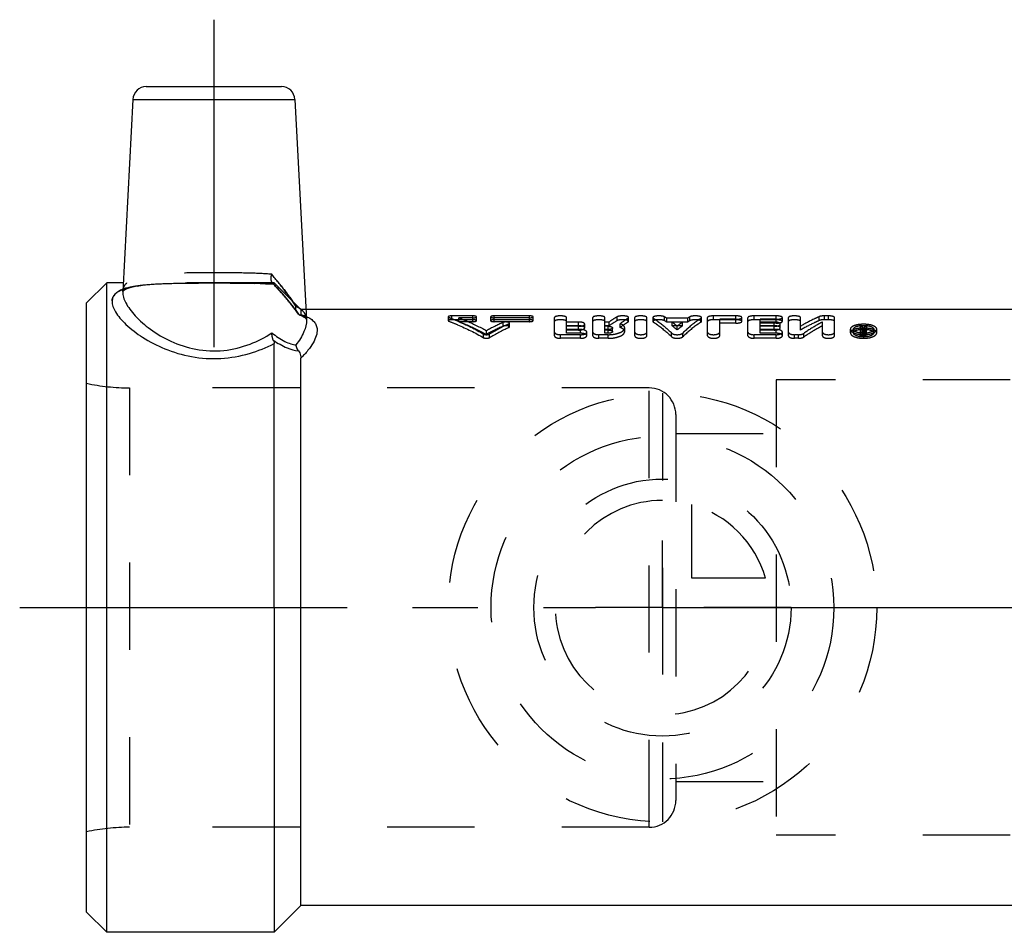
# Model space of a CAD drawing. Header units: millimetres. Extents: x 426 to 574, y 468 to 537.
# Tile 1 of 12: x 426 to 500, y 469 to 537. Entities that reach past the tile are written whole.
import ezdxf

# ---------------------------------------------------------------- set-up
doc = ezdxf.new("R2010")
doc.units = ezdxf.units.MM
doc.header["$LTSCALE"] = 65.185185
doc.linetypes.add('CENTER', pattern=[0.6, 0.375, -0.075, 0.075, -0.075])
doc.linetypes.add('HIDDEN', pattern=[0.2, 0.1, -0.1])
for name, color, linetype in [('ACHSEN_S', 7, 'CONTINUOUS'), ('FASEN', 7, 'CONTINUOUS'), ('KOERPER', 7, 'CONTINUOUS'), ('KONST.EL_MIT_GEO', 7, 'CONTINUOUS'), ('KURVEN', 7, 'CONTINUOUS')]:
    doc.layers.add(name, color=color, linetype=linetype)

msp = doc.modelspace()

# ---------------------------------------------------------------- linework, layer by layer
at = {"layer": 'ACHSEN_S', "color": 2, "linetype": 'CENTER'}
for p, q in [((474.35, 493.252), (474.35, 498.252)), ((426.35, 493.252), (469.35, 493.252)), ((474.35, 493.252), (469.35, 493.252)), ((474.35, 493.252), (474.35, 488.252)), ((474.35, 493.252), (479.35, 493.252)), ((479.35, 493.252), (573.65, 493.252))]:
    msp.add_line(p, q, dxfattribs=at)
at = {"layer": 'FASEN', "color": 7, "linetype": 'Continuous'}
for p, q in [((432.85, 517.502), (431.35, 516.002)), ((432.85, 469.002), (432.85, 517.502)), ((431.35, 470.502), (431.35, 516.001)), ((432.85, 469.002), (431.35, 470.502))]:
    msp.add_line(p, q, dxfattribs=at)
at = {"layer": 'KOERPER', "color": 2, "linetype": 'CENTER'}
msp.add_line((440.85, 537.152), (440.85, 507.873), dxfattribs=at)
at = {"layer": 'KOERPER', "color": 7, "linetype": 'Continuous'}
for p, q in [((434.082, 517.502), (432.85, 517.502)), ((501.35, 515.502), (447.723, 515.502)), ((445.35, 493.252), (445.35, 469.002)), ((447.35, 471.002), (447.35, 493.252)), ((447.35, 471.002), (445.35, 469.002)), ((501.35, 471.002), (447.35, 471.002)), ((445.35, 469.002), (432.85, 469.002))]:
    msp.add_line(p, q, dxfattribs=at)
at = {"layer": 'KOERPER', "color": 8, "linetype": 'HIDDEN'}
for p, q in [((445.35, 517.502), (434.082, 517.502)), ((447.35, 515.502), (445.35, 517.502)), ((447.723, 515.502), (447.35, 515.502)), ((473.35, 509.657), (434.549, 509.657)), ((473.35, 476.847), (473.35, 509.657)), ((475.35, 507.657), (475.35, 478.847)), ((473.35, 476.847), (434.549, 476.847))]:
    msp.add_line(p, q, dxfattribs=at)
for centre, start, end in [((473.35, 507.657), 0, 90), ((473.35, 478.847), 270, 360)]:
    msp.add_arc(centre, 2, start, end, dxfattribs=at)
at = {"layer": 'KONST.EL_MIT_GEO', "color": 7, "linetype": 'Continuous'}
for p, q in [((435.799, 532.152), (445.901, 532.152)), ((434.8, 531.204), (434.049, 516.862)), ((434.8, 531.204), (446.9, 531.204)), ((446.9, 531.204), (447.763, 514.733)), ((445.35, 493.252), (445.35, 512.966)), ((447.35, 493.252), (447.35, 511.875))]:
    msp.add_line(p, q, dxfattribs=at)
at = {"layer": 'KONST.EL_MIT_GEO', "color": 8, "linetype": 'HIDDEN'}
for p, q in [((434.514, 517.123), (434.685, 517.173)), ((434.685, 517.173), (434.898, 517.223)), ((434.885, 517.22), (435.129, 517.267)), ((435.114, 517.265), (435.389, 517.308)), ((435.373, 517.305), (435.675, 517.343)), ((435.658, 517.341), (435.988, 517.374)), ((435.969, 517.372), (436.327, 517.401)), ((436.306, 517.399), (436.688, 517.423)), ((436.666, 517.422), (437.071, 517.441)), ((437.048, 517.44), (437.474, 517.455)), ((437.45, 517.454), (437.895, 517.466)), ((437.87, 517.466), (438.331, 517.475)), ((438.306, 517.475), (438.782, 517.481)), ((438.755, 517.481), (439.712, 517.489)), ((439.685, 517.489), (441.147, 517.491)), ((441.121, 517.491), (442.099, 517.488)), ((442.075, 517.488), (443.024, 517.48)), ((443.002, 517.48), (443.47, 517.473)), ((443.449, 517.474), (443.902, 517.464)), ((443.882, 517.465), (444.317, 517.452)), ((444.299, 517.453), (444.714, 517.437)), ((444.697, 517.438), (445.09, 517.418)), ((445.074, 517.419), (445.345, 517.403)), ((445.262, 517.413), (445.232, 517.414)), ((445.264, 517.457), (445.235, 517.484)), ((445.235, 517.484), (445.3, 517.413)), ((445.29, 517.424), (445.603, 517.078)), ((445.35, 517.407), (445.331, 517.408)), ((445.35, 517.502), (445.35, 517.407)), ((445.593, 517.089), (445.886, 516.758)), ((445.877, 516.769), (446.149, 516.453)), ((446.14, 516.464), (446.392, 516.163)), ((446.383, 516.173), (446.613, 515.888)), ((446.605, 515.898), (446.815, 515.628)), ((446.807, 515.638), (446.995, 515.383)), ((447.35, 515.502), (447.35, 515.127)), ((446.988, 515.392), (447.071, 515.276)), ((447.288, 515.093), (447.312, 515.084)), ((458.35, 514.963), (458.35, 514.674)), ((458.403, 514.63), (458.403, 514.919)), ((458.614, 514.744), (458.614, 515.033)), ((460.199, 515.033), (458.614, 515.033)), ((460.199, 514.744), (458.614, 514.744)), ((459.141, 514.601), (459.141, 514.889)), ((460.199, 514.889), (459.141, 514.889)), ((460.199, 514.601), (460.199, 515.033)), ((460.463, 514.674), (460.463, 514.963)), ((461.52, 514.962), (461.52, 514.674)), ((461.784, 514.601), (461.784, 515.033)), ((464.425, 515.033), (461.784, 515.033)), ((464.425, 514.889), (461.784, 514.889)), ((464.425, 514.744), (461.784, 514.744)), ((464.425, 514.601), (464.425, 515.033)), ((464.69, 514.674), (464.69, 514.963)), ((466.279, 513.551), (466.279, 514.91)), ((467.184, 514.291), (467.184, 514.91)), ((469.147, 513.551), (469.147, 514.91)), ((470.052, 514.291), (470.052, 514.91)), ((470.961, 514.674), (470.961, 514.963)), ((471.782, 514.568), (471.782, 514.855)), ((471.824, 514.622), (471.824, 514.91)), ((472.277, 513.551), (472.277, 514.91)), ((473.183, 513.551), (473.183, 514.91)), ((473.636, 514.91), (473.636, 514.622)), ((473.674, 514.57), (473.674, 514.858)), ((474.503, 514.672), (474.503, 514.961)), ((474.666, 514.569), (474.666, 514.856)), ((476.234, 514.856), (474.666, 514.856)), ((476.234, 514.569), (476.234, 514.856)), ((476.397, 514.672), (476.397, 514.961)), ((477.226, 514.57), (477.226, 514.858)), ((477.265, 514.622), (477.265, 514.91)), ((477.717, 513.551), (477.717, 514.91)), ((478.17, 514.744), (478.17, 515.033)), ((479.831, 515.033), (478.17, 515.033)), ((479.831, 514.744), (478.17, 514.744)), ((478.623, 513.551), (478.623, 514.778)), ((479.831, 514.778), (478.623, 514.778)), ((479.831, 514.491), (479.831, 515.033)), ((480.283, 514.622), (480.283, 514.91)), ((480.736, 513.551), (480.736, 514.91)), ((481.189, 514.744), (481.189, 515.033)), ((482.849, 515.033), (481.189, 515.033)), ((482.849, 514.744), (481.189, 514.744)), ((481.642, 514.291), (481.642, 514.778)), ((482.849, 514.778), (481.642, 514.778)), ((482.849, 514.491), (482.849, 515.033)), ((483.302, 514.622), (483.302, 514.91)), ((483.755, 513.551), (483.755, 514.91)), ((484.661, 513.978), (484.661, 514.91)), ((486.059, 514.687), (486.059, 514.976)), ((486.443, 514.744), (486.443, 515.033)), ((486.745, 515.033), (486.443, 515.033)), ((486.745, 514.744), (486.443, 514.744)), ((486.745, 514.744), (486.745, 515.033)), ((487.198, 513.551), (487.198, 514.91)), ((460.199, 514.601), (459.141, 514.601)), ((464.425, 514.601), (461.784, 514.601)), ((462.448, 514.26), (462.448, 514.543)), ((462.871, 514.154), (462.871, 514.435)), ((462.924, 514.207), (462.924, 514.49)), ((468.09, 514.575), (467.184, 514.575)), ((468.09, 514.291), (467.184, 514.291)), ((467.184, 513.734), (467.184, 514.257)), ((468.09, 514.257), (467.184, 514.257)), ((468.241, 514.01), (467.184, 514.01)), ((468.09, 513.978), (467.184, 513.978)), ((468.09, 514.291), (468.09, 514.575)), ((468.09, 513.978), (468.09, 514.257)), ((468.241, 513.734), (468.241, 514.01)), ((468.543, 514.139), (468.543, 514.421)), ((470.362, 514.575), (470.052, 514.575)), ((470.362, 514.291), (470.052, 514.291)), ((470.052, 513.734), (470.052, 514.257)), ((470.303, 514.257), (470.052, 514.257)), ((470.303, 514.01), (470.052, 514.01)), ((470.303, 513.978), (470.052, 513.978)), ((470.303, 513.734), (470.303, 514.257)), ((470.362, 514.291), (470.362, 514.575)), ((470.624, 513.858), (470.624, 514.136)), ((471.186, 514.166), (471.186, 514.448)), ((471.529, 513.858), (471.529, 514.136)), ((476.234, 514.569), (474.666, 514.569)), ((475.065, 514.291), (475.065, 514.575)), ((475.835, 514.575), (475.065, 514.575)), ((475.835, 514.291), (475.065, 514.291)), ((475.45, 513.989), (475.45, 514.268)), ((475.835, 514.291), (475.835, 514.575)), ((479.831, 514.491), (478.623, 514.491)), ((482.699, 514.575), (481.642, 514.575)), ((482.849, 514.491), (481.642, 514.491)), ((482.699, 514.291), (481.642, 514.291)), ((481.642, 513.734), (481.642, 514.257)), ((482.699, 514.257), (481.642, 514.257)), ((482.849, 514.01), (481.642, 514.01)), ((482.699, 513.978), (481.642, 513.978)), ((482.699, 514.291), (482.699, 514.575)), ((482.699, 513.978), (482.699, 514.257)), ((482.849, 513.734), (482.849, 514.01)), ((483.151, 514.139), (483.151, 514.421)), ((486.292, 513.551), (486.292, 514.574)), ((488.386, 513.764), (488.386, 514.04)), ((488.613, 513.764), (488.613, 514.041)), ((489.141, 513.551), (489.141, 514.243)), ((489.292, 514.243), (489.141, 514.243)), ((489.292, 513.964), (489.141, 513.964)), ((489.292, 513.613), (489.292, 514.243)), ((489.338, 514.075), (489.292, 514.075)), ((489.391, 514.015), (489.292, 514.015)), ((489.349, 514.094), (489.338, 514.075)), ((489.338, 513.798), (489.338, 514.075)), ((489.391, 513.551), (489.391, 514.015)), ((489.436, 513.964), (489.436, 514.243)), ((489.591, 514.243), (489.436, 514.243)), ((489.591, 513.964), (489.436, 513.964)), ((489.443, 513.634), (489.443, 513.994)), ((489.488, 513.788), (489.488, 514.065)), ((489.594, 513.634), (489.591, 514.243)), ((490.123, 513.764), (490.123, 514.04)), ((490.35, 513.764), (490.35, 514.04)), ((460.995, 513.405), (460.995, 513.677)), ((461.21, 513.653), (461.21, 513.928)), ((461.425, 513.405), (461.425, 513.677)), ((466.732, 513.358), (466.732, 513.629)), ((468.241, 513.629), (466.732, 513.629)), ((468.241, 513.358), (466.732, 513.358)), ((468.241, 513.734), (467.184, 513.734)), ((468.241, 513.358), (468.241, 513.629)), ((468.694, 513.551), (468.694, 513.824)), ((469.599, 513.358), (469.599, 513.629)), ((470.303, 513.629), (469.599, 513.629)), ((470.303, 513.358), (469.599, 513.358)), ((470.303, 513.734), (470.052, 513.734)), ((470.303, 513.358), (470.303, 513.629)), ((475.036, 513.474), (475.036, 513.747)), ((475.865, 513.474), (475.865, 513.747)), ((481.189, 513.358), (481.189, 513.629)), ((482.849, 513.629), (481.189, 513.629)), ((482.849, 513.358), (481.189, 513.358)), ((482.849, 513.734), (481.642, 513.734)), ((482.849, 513.358), (482.849, 513.629)), ((483.302, 513.551), (483.302, 513.824)), ((484.208, 513.358), (484.208, 513.629)), ((484.51, 513.629), (484.208, 513.629)), ((484.51, 513.358), (484.208, 513.358)), ((484.51, 513.358), (484.51, 513.629)), ((484.894, 513.45), (484.894, 513.722)), ((489.391, 513.825), (489.141, 513.825)), ((489.391, 513.551), (489.141, 513.551)), ((489.391, 513.888), (489.292, 513.888)), ((489.338, 513.798), (489.292, 513.798)), ((489.391, 513.739), (489.292, 513.739)), ((489.391, 513.613), (489.292, 513.613)), ((431.35, 476.502), (431.35, 510.002)), ((434.549, 509.657), (434.549, 476.847)), ((473.35, 509.657), (434.549, 509.657)), ((482.85, 510.252), (482.85, 476.252)), ((513.35, 510.252), (482.85, 510.252)), ((475.35, 506.252), (482.85, 506.252)), ((475.35, 480.252), (482.85, 480.252)), ((473.35, 476.847), (434.549, 476.847)), ((513.35, 476.252), (482.85, 476.252))]:
    msp.add_line(p, q, dxfattribs=at)
for points in [[(434.048, 516.855), (434.048, 516.86), (434.048, 516.867), (434.051, 516.877), (434.06, 516.889), (434.077, 516.907), (434.114, 516.938), (434.177, 516.979), (434.265, 517.026), (434.38, 517.076)], [(434.048, 516.855), (434.048, 516.859), (434.048, 516.867), (434.051, 516.876), (434.059, 516.888), (434.076, 516.906), (434.111, 516.935), (434.172, 516.976), (434.258, 517.023), (434.371, 517.072)], [(434.371, 517.072), (434.524, 517.126), (434.696, 517.176)], [(447.306, 515.086), (447.427, 515.038), (447.523, 514.991), (447.601, 514.946), (447.66, 514.904), (447.701, 514.868), (447.726, 514.84), (447.744, 514.813), (447.756, 514.783), (447.762, 514.75)], [(447.42, 515.041), (447.514, 514.996), (447.591, 514.952), (447.652, 514.91), (447.694, 514.875), (447.722, 514.845), (447.742, 514.817), (447.755, 514.786), (447.762, 514.752), (447.763, 514.726)]]:
    msp.add_lwpolyline(points, dxfattribs=at)
at = {"layer": 'KONST.EL_MIT_GEO', "color": 7, "linetype": 'Continuous'}
for centre, start, end in [((435.799, 531.152), 90, 177), ((445.901, 531.152), 3, 90)]:
    msp.add_arc(centre, 1, start, end, dxfattribs=at)
at = {"layer": 'KONST.EL_MIT_GEO', "color": 8, "linetype": 'HIDDEN'}
for centre, radius, start, end in [((406.803, 486.245), 49.891, 39.03657, 39.73592), ((445.462, 517.693), 0.309, 218.39867, 222.52616), ((443.819, 493.291), 24.164, 86.41431, 86.57626), ((435.231, 508.208), 13.955, 32.74689, 34.62186), ((446.077, 513.795), 2.155, 61.32856, 65.56118), ((446.557, 514.537), 1.269, 45.92858, 49.53621), ((446.693, 512.51), 2.694, 66.87804, 67.99926), ((470.6, 508.7), 7.378, 56.55644, 58.0631), ((480.3, 508.7), 7.378, 121.9369, 123.44356), ((469.493, 498.83), 17.221, 114.14904, 118.74882), ((469.454, 498.422), 17.319, 113.86338, 118.42493), ((470.343, 498.447), 17.648, 115.0465, 120.3489), ((470.298, 498.046), 17.738, 114.75281, 120.01339), ((470.631, 508.377), 7.391, 56.90851, 58.40668), ((469.668, 507.395), 8.982, 49.9287, 53.06961), ((469.724, 507.09), 8.965, 50.30711, 53.43775), ((481.232, 507.395), 8.982, 126.93039, 130.0713), ((481.176, 507.09), 8.965, 126.56225, 129.69289), ((480.269, 508.377), 7.391, 121.59332, 123.09149), ((496.729, 509.568), 8.516, 148.9172, 150.21654), ((497.11, 509.685), 8.926, 150.11527, 150.39631), ((496.743, 509.896), 8.503, 149.24906, 150.12002), ((497.054, 509.804), 8.684, 149.25681, 150.61649), ((489.417, 513.734), 0.339, 74.38954, 78.03504), ((496.906, 509.555), 8.541, 148.9185, 150.28718), ((489.366, 515.438), 1.71, 264.92011, 267.50455), ((489.368, 515.463), 1.735, 267.49758, 270.04128), ((489.368, 515.473), 1.744, 270.04355, 272.46664), ((489.369, 515.451), 1.723, 272.45721, 275.13851), ((489.377, 515.36), 1.631, 275.13159, 277.62497), ((434.549, 524.657), 15, 257.68775, 270), ((434.549, 461.847), 15, 90, 102.31225)]:
    msp.add_arc(centre, radius, start, end, dxfattribs=at)
for points, knots in [([(445.169, 518.138), (444.624, 518.188), (443.458, 518.235), (441.651, 518.251), (439.779, 518.25), (437.994, 518.229), (436.625, 518.164), (435.684, 518.037), (435.12, 517.907), (434.666, 517.732), (434.324, 517.5), (434.106, 517.203), (434.055, 516.975), (434.049, 516.862)], [0, 0, 0, 0, 0.140658, 0.299866, 0.464826, 0.622107, 0.759122, 0.816817, 0.866253, 0.90745, 0.941517, 0.971072, 1, 1, 1, 1]), ([(445.235, 517.484), (445.168, 517.556), (445.101, 517.791), (445.135, 518.015), (445.169, 518.138)], [0, 0, 0, 0, 0.435852, 1, 1, 1, 1]), ([(446.969, 515.757), (446.715, 516.152), (446.131, 516.96), (445.505, 517.734), (445.169, 518.138)], [0, 0, 0, 0, 0.472106, 1, 1, 1, 1]), ([(445.555, 517.667), (445.661, 517.536), (446.061, 517.036), (446.448, 516.525), (446.715, 516.137)], [0, 0, 0, 0, 0.263087, 1, 1, 1, 1]), ([(433.25, 516.149), (433.256, 516.259), (433.315, 516.487), (433.562, 516.773), (433.94, 516.992), (434.438, 517.159), (435.053, 517.282), (436.074, 517.404), (437.547, 517.469), (439.466, 517.491), (441.484, 517.493), (443.457, 517.481), (444.741, 517.446), (445.35, 517.407)], [0, 0, 0, 0, 0.026265, 0.05416, 0.087689, 0.129051, 0.178896, 0.23692, 0.373772, 0.529952, 0.694138, 0.854659, 1, 1, 1, 1]), ([(434.049, 516.862), (434.055, 516.981), (434.112, 517.225), (434.267, 517.42), (434.358, 517.503)], [0, 0, 0, 0, 0.492097, 1, 1, 1, 1]), ([(434.322, 517.114), (434.299, 517.107), (434.209, 517.08), (434.119, 517.048), (434.055, 517.023)], [0, 0, 0, 0, 0.260084, 1, 1, 1, 1]), ([(445.232, 517.414), (444.283, 517.47), (442.299, 517.492), (439.82, 517.495), (437.839, 517.472), (436.496, 517.426), (435.333, 517.331), (434.628, 517.205), (434.322, 517.114)], [0, 0, 0, 0, 0.260867, 0.544109, 0.679936, 0.804444, 0.912478, 1, 1, 1, 1]), ([(445.264, 517.457), (445.62, 517.069), (446.282, 516.328), (446.902, 515.55), (447.17, 515.168)], [0, 0, 0, 0, 0.530587, 1, 1, 1, 1]), ([(445.264, 517.457), (445.272, 517.449), (445.297, 517.431), (445.321, 517.41), (445.34, 517.404)], [0, 0, 0, 0, 0.368306, 1, 1, 1, 1]), ([(447.17, 515.168), (446.902, 515.55), (446.282, 516.328), (445.62, 517.069), (445.264, 517.457)], [0, 0, 0, 0, 0.469413, 1, 1, 1, 1]), ([(445.34, 517.404), (445.341, 517.403), (445.342, 517.403), (445.344, 517.403), (445.345, 517.403)], [0, 0, 0, 0, 0.550364, 1, 1, 1, 1]), ([(445.345, 517.403), (445.346, 517.403), (445.349, 517.403), (445.35, 517.406), (445.35, 517.407)], [0, 0, 0, 0, 0.519406, 1, 1, 1, 1]), ([(445.345, 517.403), (445.346, 517.403), (445.349, 517.403), (445.35, 517.406), (445.35, 517.407)], [0, 0, 0, 0, 0.519444, 1, 1, 1, 1]), ([(447.071, 515.276), (447.048, 515.309), (446.967, 515.455), (446.951, 515.632), (446.969, 515.757)], [0, 0, 0, 0, 0.240657, 1, 1, 1, 1]), ([(447.071, 515.276), (447.025, 515.342), (446.959, 515.501), (446.957, 515.672), (446.969, 515.757)], [0, 0, 0, 0, 0.48359, 1, 1, 1, 1]), ([(446.969, 515.757), (447.188, 515.657), (447.496, 515.457), (447.719, 515.052), (447.757, 514.84), (447.763, 514.733)], [0, 0, 0, 0, 0.531964, 0.763971, 1, 1, 1, 1]), ([(447.17, 515.168), (447.183, 515.158), (447.22, 515.13), (447.259, 515.103), (447.288, 515.093)], [0, 0, 0, 0, 0.34277, 1, 1, 1, 1]), ([(447.17, 515.168), (447.183, 515.158), (447.22, 515.13), (447.259, 515.103), (447.288, 515.093)], [0, 0, 0, 0, 0.342574, 1, 1, 1, 1]), ([(447.288, 515.093), (447.304, 515.087), (447.341, 515.08), (447.35, 515.115), (447.35, 515.127)], [0, 0, 0, 0, 0.571208, 1, 1, 1, 1]), ([(447.288, 515.093), (447.304, 515.087), (447.341, 515.08), (447.35, 515.115), (447.35, 515.127)], [0, 0, 0, 0, 0.571507, 1, 1, 1, 1]), ([(447.35, 515.127), (447.381, 515.118), (447.5, 515.083), (447.618, 515.042), (447.702, 515.008)], [0, 0, 0, 0, 0.261769, 1, 1, 1, 1]), ([(458.614, 515.033), (458.552, 515.033), (458.466, 515.025), (458.378, 515), (458.35, 514.974), (458.35, 514.963)], [0, 0, 0, 0, 0.661358, 0.879512, 1, 1, 1, 1]), ([(458.35, 514.963), (458.35, 514.958), (458.359, 514.935), (458.384, 514.926), (458.403, 514.919)], [0, 0, 0, 0, 0.170872, 1, 1, 1, 1]), ([(458.614, 514.744), (458.552, 514.744), (458.466, 514.736), (458.378, 514.71), (458.35, 514.685), (458.35, 514.674)], [0, 0, 0, 0, 0.662274, 0.880367, 1, 1, 1, 1]), ([(458.403, 514.919), (458.622, 514.836), (459.511, 514.478), (460.369, 514.042), (460.995, 513.677)], [0, 0, 0, 0, 0.244013, 1, 1, 1, 1]), ([(459.141, 514.889), (459.316, 514.822), (460.021, 514.538), (460.707, 514.204), (461.21, 513.928)], [0, 0, 0, 0, 0.245206, 1, 1, 1, 1]), ([(460.463, 514.963), (460.463, 514.974), (460.435, 514.999), (460.347, 515.025), (460.262, 515.033), (460.199, 515.033)], [0, 0, 0, 0, 0.120017, 0.336193, 1, 1, 1, 1]), ([(460.199, 514.889), (460.262, 514.889), (460.348, 514.897), (460.435, 514.925), (460.463, 514.951), (460.463, 514.963)], [0, 0, 0, 0, 0.661738, 0.878894, 1, 1, 1, 1]), ([(460.463, 514.674), (460.463, 514.685), (460.435, 514.71), (460.347, 514.736), (460.262, 514.744), (460.199, 514.744)], [0, 0, 0, 0, 0.119164, 0.335276, 1, 1, 1, 1]), ([(461.784, 515.033), (461.721, 515.033), (461.636, 515.025), (461.548, 514.999), (461.52, 514.974), (461.52, 514.962)], [0, 0, 0, 0, 0.663356, 0.87978, 1, 1, 1, 1]), ([(461.52, 514.962), (461.52, 514.951), (461.548, 514.925), (461.635, 514.897), (461.721, 514.889), (461.784, 514.889)], [0, 0, 0, 0, 0.120903, 0.337805, 1, 1, 1, 1]), ([(461.784, 514.744), (461.721, 514.744), (461.636, 514.736), (461.548, 514.71), (461.52, 514.685), (461.52, 514.674)], [0, 0, 0, 0, 0.664275, 0.880636, 1, 1, 1, 1]), ([(464.69, 514.963), (464.69, 514.974), (464.662, 514.999), (464.574, 515.025), (464.488, 515.033), (464.425, 515.033)], [0, 0, 0, 0, 0.120017, 0.336193, 1, 1, 1, 1]), ([(464.425, 514.889), (464.488, 514.889), (464.574, 514.897), (464.662, 514.925), (464.69, 514.951), (464.69, 514.963)], [0, 0, 0, 0, 0.661738, 0.878894, 1, 1, 1, 1]), ([(464.69, 514.674), (464.69, 514.685), (464.662, 514.71), (464.574, 514.736), (464.488, 514.744), (464.425, 514.744)], [0, 0, 0, 0, 0.119164, 0.335276, 1, 1, 1, 1]), ([(467.184, 514.91), (467.184, 514.93), (467.137, 514.975), (466.985, 515.02), (466.731, 515.044), (466.478, 515.019), (466.326, 514.975), (466.279, 514.93), (466.279, 514.91)], [0, 0, 0, 0, 0.06074, 0.169633, 0.500116, 0.830506, 0.939431, 1, 1, 1, 1]), ([(467.184, 514.622), (467.184, 514.641), (467.137, 514.686), (466.985, 514.73), (466.731, 514.754), (466.478, 514.73), (466.326, 514.686), (466.279, 514.641), (466.279, 514.622)], [0, 0, 0, 0, 0.060301, 0.169162, 0.500116, 0.830977, 0.939869, 1, 1, 1, 1]), ([(470.052, 514.91), (470.052, 514.93), (470.005, 514.975), (469.853, 515.02), (469.599, 515.044), (469.346, 515.019), (469.194, 514.975), (469.147, 514.93), (469.147, 514.91)], [0, 0, 0, 0, 0.06074, 0.169633, 0.500116, 0.830506, 0.939431, 1, 1, 1, 1]), ([(470.052, 514.622), (470.052, 514.641), (470.005, 514.686), (469.853, 514.73), (469.599, 514.754), (469.346, 514.73), (469.194, 514.686), (469.147, 514.641), (469.147, 514.622)], [0, 0, 0, 0, 0.060301, 0.169162, 0.500116, 0.830977, 0.939869, 1, 1, 1, 1]), ([(470.961, 514.963), (470.911, 514.934), (470.707, 514.811), (470.508, 514.679), (470.362, 514.575)], [0, 0, 0, 0, 0.24508, 1, 1, 1, 1]), ([(471.824, 514.91), (471.824, 514.926), (471.792, 514.965), (471.671, 515.01), (471.456, 515.039), (471.228, 515.033), (471.058, 515.003), (470.988, 514.979), (470.961, 514.963)], [0, 0, 0, 0, 0.054267, 0.144945, 0.429869, 0.758847, 0.897842, 1, 1, 1, 1]), ([(471.824, 514.622), (471.824, 514.638), (471.791, 514.676), (471.671, 514.72), (471.456, 514.749), (471.228, 514.743), (471.058, 514.713), (470.988, 514.69), (470.961, 514.674)], [0, 0, 0, 0, 0.053802, 0.144349, 0.429488, 0.758827, 0.897909, 1, 1, 1, 1]), ([(471.782, 514.855), (471.732, 514.824), (471.529, 514.694), (471.332, 514.556), (471.186, 514.448)], [0, 0, 0, 0, 0.245073, 1, 1, 1, 1]), ([(471.782, 514.855), (471.789, 514.859), (471.808, 514.872), (471.824, 514.894), (471.824, 514.91)], [0, 0, 0, 0, 0.325079, 1, 1, 1, 1]), ([(473.183, 514.91), (473.183, 514.93), (473.136, 514.975), (472.983, 515.02), (472.73, 515.044), (472.477, 515.019), (472.324, 514.975), (472.277, 514.93), (472.277, 514.91)], [0, 0, 0, 0, 0.06074, 0.169633, 0.500116, 0.830506, 0.939431, 1, 1, 1, 1]), ([(473.183, 514.622), (473.183, 514.641), (473.135, 514.686), (472.983, 514.73), (472.73, 514.754), (472.477, 514.73), (472.325, 514.686), (472.277, 514.641), (472.277, 514.622)], [0, 0, 0, 0, 0.060301, 0.169162, 0.500116, 0.830977, 0.939869, 1, 1, 1, 1]), ([(474.503, 514.961), (474.477, 514.977), (474.408, 515.001), (474.238, 515.033), (474.008, 515.039), (473.792, 515.011), (473.669, 514.965), (473.636, 514.927), (473.636, 514.91)], [0, 0, 0, 0, 0.100293, 0.237876, 0.567172, 0.854107, 0.945396, 1, 1, 1, 1]), ([(473.636, 514.91), (473.636, 514.906), (473.64, 514.883), (473.659, 514.868), (473.674, 514.858)], [0, 0, 0, 0, 0.203377, 1, 1, 1, 1]), ([(474.503, 514.672), (474.477, 514.688), (474.408, 514.712), (474.238, 514.743), (474.008, 514.749), (473.792, 514.721), (473.67, 514.677), (473.636, 514.638), (473.636, 514.622)], [0, 0, 0, 0, 0.100214, 0.237881, 0.56754, 0.854699, 0.94586, 1, 1, 1, 1]), ([(473.674, 514.858), (473.79, 514.781), (474.271, 514.445), (474.715, 514.059), (475.036, 513.747)], [0, 0, 0, 0, 0.237168, 1, 1, 1, 1]), ([(477.226, 514.858), (477.11, 514.781), (476.63, 514.445), (476.185, 514.059), (475.865, 513.747)], [0, 0, 0, 0, 0.237168, 1, 1, 1, 1]), ([(477.265, 514.91), (477.265, 514.927), (477.231, 514.965), (477.109, 515.011), (476.892, 515.039), (476.662, 515.033), (476.492, 515.001), (476.423, 514.977), (476.397, 514.961)], [0, 0, 0, 0, 0.054542, 0.14593, 0.432896, 0.762211, 0.899979, 1, 1, 1, 1]), ([(477.265, 514.622), (477.265, 514.638), (477.231, 514.677), (477.109, 514.721), (476.892, 514.749), (476.662, 514.743), (476.492, 514.712), (476.423, 514.688), (476.397, 514.672)], [0, 0, 0, 0, 0.054079, 0.145338, 0.432528, 0.762206, 0.900058, 1, 1, 1, 1]), ([(477.226, 514.858), (477.232, 514.862), (477.25, 514.874), (477.265, 514.895), (477.265, 514.91)], [0, 0, 0, 0, 0.321425, 1, 1, 1, 1]), ([(478.17, 515.033), (478.063, 515.033), (477.917, 515.02), (477.765, 514.975), (477.717, 514.93), (477.717, 514.91)], [0, 0, 0, 0, 0.660952, 0.878625, 1, 1, 1, 1]), ([(478.17, 514.744), (478.063, 514.744), (477.917, 514.73), (477.765, 514.686), (477.717, 514.641), (477.717, 514.622)], [0, 0, 0, 0, 0.661894, 0.879503, 1, 1, 1, 1]), ([(480.283, 514.91), (480.283, 514.93), (480.236, 514.975), (480.084, 515.02), (479.938, 515.033), (479.831, 515.033)], [0, 0, 0, 0, 0.121894, 0.339023, 1, 1, 1, 1]), ([(479.831, 514.778), (479.938, 514.778), (480.085, 514.794), (480.236, 514.844), (480.283, 514.89), (480.283, 514.91)], [0, 0, 0, 0, 0.658262, 0.876708, 1, 1, 1, 1]), ([(480.283, 514.622), (480.283, 514.642), (480.236, 514.686), (480.084, 514.73), (479.938, 514.744), (479.831, 514.744)], [0, 0, 0, 0, 0.121015, 0.338081, 1, 1, 1, 1]), ([(481.189, 515.033), (481.082, 515.033), (480.936, 515.02), (480.783, 514.975), (480.736, 514.93), (480.736, 514.91)], [0, 0, 0, 0, 0.660952, 0.878625, 1, 1, 1, 1]), ([(481.189, 514.744), (481.082, 514.744), (480.936, 514.73), (480.784, 514.686), (480.736, 514.641), (480.736, 514.622)], [0, 0, 0, 0, 0.661894, 0.879503, 1, 1, 1, 1]), ([(483.302, 514.91), (483.302, 514.93), (483.255, 514.975), (483.103, 515.02), (482.957, 515.033), (482.849, 515.033)], [0, 0, 0, 0, 0.121894, 0.339023, 1, 1, 1, 1]), ([(482.849, 514.778), (482.957, 514.778), (483.104, 514.794), (483.255, 514.844), (483.302, 514.89), (483.302, 514.91)], [0, 0, 0, 0, 0.658262, 0.876708, 1, 1, 1, 1]), ([(483.302, 514.622), (483.302, 514.642), (483.255, 514.686), (483.103, 514.73), (482.957, 514.744), (482.849, 514.744)], [0, 0, 0, 0, 0.121015, 0.338081, 1, 1, 1, 1]), ([(484.661, 514.91), (484.661, 514.93), (484.614, 514.975), (484.461, 515.02), (484.208, 515.044), (483.955, 515.019), (483.802, 514.975), (483.755, 514.93), (483.755, 514.91)], [0, 0, 0, 0, 0.06074, 0.169633, 0.500116, 0.830506, 0.939431, 1, 1, 1, 1]), ([(484.661, 514.622), (484.661, 514.641), (484.613, 514.686), (484.461, 514.73), (484.208, 514.754), (483.955, 514.73), (483.803, 514.686), (483.755, 514.641), (483.755, 514.622)], [0, 0, 0, 0, 0.060301, 0.169162, 0.500116, 0.830977, 0.939869, 1, 1, 1, 1]), ([(486.059, 514.976), (485.942, 514.925), (485.464, 514.708), (485.001, 514.46), (484.661, 514.258)], [0, 0, 0, 0, 0.244638, 1, 1, 1, 1]), ([(486.443, 515.033), (486.37, 515.033), (486.24, 515.025), (486.111, 514.999), (486.059, 514.976)], [0, 0, 0, 0, 0.564706, 1, 1, 1, 1]), ([(486.443, 514.744), (486.37, 514.744), (486.24, 514.735), (486.111, 514.71), (486.059, 514.687)], [0, 0, 0, 0, 0.564889, 1, 1, 1, 1]), ([(487.198, 514.91), (487.198, 514.93), (487.151, 514.975), (486.999, 515.02), (486.853, 515.033), (486.745, 515.033)], [0, 0, 0, 0, 0.121575, 0.33904, 1, 1, 1, 1]), ([(487.198, 514.622), (487.198, 514.641), (487.151, 514.686), (486.999, 514.73), (486.853, 514.744), (486.745, 514.744)], [0, 0, 0, 0, 0.120697, 0.338098, 1, 1, 1, 1]), ([(458.35, 514.674), (458.35, 514.67), (458.359, 514.646), (458.384, 514.637), (458.403, 514.63)], [0, 0, 0, 0, 0.169696, 1, 1, 1, 1]), ([(458.403, 514.63), (458.622, 514.549), (459.511, 514.196), (460.369, 513.766), (460.995, 513.405)], [0, 0, 0, 0, 0.244171, 1, 1, 1, 1]), ([(459.141, 514.601), (459.315, 514.535), (460.021, 514.255), (460.706, 513.925), (461.21, 513.653)], [0, 0, 0, 0, 0.245331, 1, 1, 1, 1]), ([(460.199, 514.601), (460.262, 514.601), (460.347, 514.609), (460.435, 514.637), (460.463, 514.662), (460.463, 514.674)], [0, 0, 0, 0, 0.662685, 0.87976, 1, 1, 1, 1]), ([(461.52, 514.674), (461.52, 514.662), (461.548, 514.637), (461.635, 514.609), (461.721, 514.601), (461.784, 514.601)], [0, 0, 0, 0, 0.120041, 0.336861, 1, 1, 1, 1]), ([(462.924, 514.49), (462.924, 514.514), (462.851, 514.561), (462.736, 514.578), (462.589, 514.581), (462.489, 514.562), (462.448, 514.543)], [0, 0, 0, 0, 0.142384, 0.409021, 0.730137, 1, 1, 1, 1]), ([(462.924, 514.207), (462.924, 514.231), (462.85, 514.277), (462.736, 514.294), (462.589, 514.297), (462.489, 514.279), (462.448, 514.26)], [0, 0, 0, 0, 0.141586, 0.40839, 0.729951, 1, 1, 1, 1]), ([(462.871, 514.435), (462.879, 514.439), (462.901, 514.451), (462.924, 514.473), (462.924, 514.49)], [0, 0, 0, 0, 0.337699, 1, 1, 1, 1]), ([(462.871, 514.154), (462.879, 514.157), (462.901, 514.169), (462.924, 514.19), (462.924, 514.207)], [0, 0, 0, 0, 0.338986, 1, 1, 1, 1]), ([(464.425, 514.601), (464.488, 514.601), (464.574, 514.609), (464.662, 514.637), (464.69, 514.662), (464.69, 514.674)], [0, 0, 0, 0, 0.662685, 0.87976, 1, 1, 1, 1]), ([(468.543, 514.421), (468.543, 514.444), (468.501, 514.498), (468.398, 514.538), (468.256, 514.569), (468.148, 514.575), (468.09, 514.575)], [0, 0, 0, 0, 0.138015, 0.356619, 0.656527, 1, 1, 1, 1]), ([(468.09, 514.257), (468.148, 514.257), (468.256, 514.264), (468.399, 514.298), (468.501, 514.342), (468.543, 514.397), (468.543, 514.421)], [0, 0, 0, 0, 0.341663, 0.640415, 0.860663, 1, 1, 1, 1]), ([(468.543, 514.139), (468.543, 514.162), (468.5, 514.215), (468.398, 514.255), (468.256, 514.285), (468.148, 514.291), (468.09, 514.291)], [0, 0, 0, 0, 0.136935, 0.355423, 0.655797, 1, 1, 1, 1]), ([(468.09, 513.978), (468.148, 513.978), (468.256, 513.985), (468.399, 514.018), (468.5, 514.061), (468.543, 514.116), (468.543, 514.139)], [0, 0, 0, 0, 0.342431, 0.641651, 0.861749, 1, 1, 1, 1]), ([(468.694, 513.824), (468.694, 513.887), (468.567, 513.966), (468.409, 514.001), (468.299, 514.01), (468.241, 514.01)], [0, 0, 0, 0, 0.36631, 0.663509, 1, 1, 1, 1]), ([(470.303, 514.257), (470.344, 514.257), (470.422, 514.251), (470.531, 514.228), (470.624, 514.178), (470.624, 514.136)], [0, 0, 0, 0, 0.341961, 0.643809, 1, 1, 1, 1]), ([(470.303, 513.629), (470.46, 513.629), (470.757, 513.654), (471.1, 513.745), (471.318, 513.855), (471.457, 513.956), (471.529, 514.067), (471.529, 514.136)], [0, 0, 0, 0, 0.336044, 0.630153, 0.751418, 0.852572, 1, 1, 1, 1]), ([(470.624, 514.136), (470.624, 514.093), (470.532, 514.042), (470.423, 514.017), (470.344, 514.01), (470.303, 514.01)], [0, 0, 0, 0, 0.359285, 0.658808, 1, 1, 1, 1]), ([(470.303, 513.978), (470.344, 513.978), (470.422, 513.972), (470.531, 513.949), (470.624, 513.9), (470.624, 513.858)], [0, 0, 0, 0, 0.342765, 0.645111, 1, 1, 1, 1]), ([(470.961, 514.674), (470.911, 514.645), (470.707, 514.524), (470.508, 514.394), (470.362, 514.291)], [0, 0, 0, 0, 0.245176, 1, 1, 1, 1]), ([(471.782, 514.568), (471.732, 514.537), (471.529, 514.409), (471.332, 514.273), (471.186, 514.166)], [0, 0, 0, 0, 0.245168, 1, 1, 1, 1]), ([(471.529, 514.136), (471.529, 514.166), (471.505, 514.254), (471.379, 514.368), (471.258, 514.422), (471.186, 514.448)], [0, 0, 0, 0, 0.187224, 0.531947, 1, 1, 1, 1]), ([(471.529, 513.858), (471.529, 513.888), (471.505, 513.975), (471.378, 514.087), (471.258, 514.14), (471.186, 514.166)], [0, 0, 0, 0, 0.18599, 0.530359, 1, 1, 1, 1]), ([(471.782, 514.568), (471.789, 514.572), (471.807, 514.585), (471.824, 514.606), (471.824, 514.622)], [0, 0, 0, 0, 0.326283, 1, 1, 1, 1]), ([(473.636, 514.622), (473.636, 514.617), (473.64, 514.595), (473.659, 514.58), (473.674, 514.57)], [0, 0, 0, 0, 0.202445, 1, 1, 1, 1]), ([(473.674, 514.57), (473.79, 514.495), (474.27, 514.163), (474.715, 513.782), (475.036, 513.474)], [0, 0, 0, 0, 0.237396, 1, 1, 1, 1]), ([(477.226, 514.57), (477.11, 514.495), (476.63, 514.163), (476.185, 513.782), (475.865, 513.474)], [0, 0, 0, 0, 0.237396, 1, 1, 1, 1]), ([(477.226, 514.57), (477.232, 514.574), (477.249, 514.587), (477.265, 514.607), (477.265, 514.622)], [0, 0, 0, 0, 0.322603, 1, 1, 1, 1]), ([(479.831, 514.491), (479.938, 514.491), (480.085, 514.507), (480.236, 514.556), (480.283, 514.602), (480.283, 514.622)], [0, 0, 0, 0, 0.659251, 0.877602, 1, 1, 1, 1]), ([(483.151, 514.421), (483.151, 514.444), (483.109, 514.498), (483.007, 514.538), (482.864, 514.569), (482.756, 514.575), (482.699, 514.575)], [0, 0, 0, 0, 0.138015, 0.356619, 0.656527, 1, 1, 1, 1]), ([(482.699, 514.257), (482.756, 514.257), (482.865, 514.264), (483.007, 514.298), (483.109, 514.342), (483.151, 514.397), (483.151, 514.421)], [0, 0, 0, 0, 0.341663, 0.640415, 0.860663, 1, 1, 1, 1]), ([(483.151, 514.139), (483.151, 514.162), (483.109, 514.215), (483.007, 514.255), (482.864, 514.285), (482.756, 514.291), (482.699, 514.291)], [0, 0, 0, 0, 0.136935, 0.355423, 0.655797, 1, 1, 1, 1]), ([(482.699, 513.978), (482.756, 513.978), (482.865, 513.985), (483.007, 514.018), (483.109, 514.061), (483.151, 514.116), (483.151, 514.139)], [0, 0, 0, 0, 0.342431, 0.641651, 0.861749, 1, 1, 1, 1]), ([(482.849, 514.491), (482.957, 514.491), (483.104, 514.507), (483.255, 514.556), (483.302, 514.602), (483.302, 514.622)], [0, 0, 0, 0, 0.659251, 0.877602, 1, 1, 1, 1]), ([(483.302, 513.824), (483.302, 513.887), (483.175, 513.966), (483.018, 514.001), (482.907, 514.01), (482.849, 514.01)], [0, 0, 0, 0, 0.36631, 0.663509, 1, 1, 1, 1]), ([(486.059, 514.687), (485.942, 514.637), (485.465, 514.423), (485.002, 514.178), (484.661, 513.978)], [0, 0, 0, 0, 0.244762, 1, 1, 1, 1]), ([(486.292, 514.574), (486.174, 514.512), (485.696, 514.249), (485.233, 513.956), (484.894, 513.722)], [0, 0, 0, 0, 0.244525, 1, 1, 1, 1]), ([(486.292, 514.291), (486.174, 514.229), (485.696, 513.97), (485.234, 513.681), (484.894, 513.45)], [0, 0, 0, 0, 0.244653, 1, 1, 1, 1]), ([(490.35, 514.04), (490.35, 514.171), (490.069, 514.324), (489.733, 514.39), (489.368, 514.418), (489.002, 514.39), (488.667, 514.324), (488.386, 514.171), (488.386, 514.04)], [0, 0, 0, 0, 0.178504, 0.328305, 0.500074, 0.672188, 0.821747, 1, 1, 1, 1]), ([(490.35, 513.764), (490.35, 513.893), (490.067, 514.044), (489.733, 514.108), (489.368, 514.136), (489.002, 514.108), (488.668, 514.044), (488.386, 513.893), (488.386, 513.764)], [0, 0, 0, 0, 0.177839, 0.327891, 0.500064, 0.672585, 0.822398, 1, 1, 1, 1]), ([(488.386, 514.04), (488.386, 513.984), (488.444, 513.893), (488.557, 513.81), (488.733, 513.722), (489.007, 513.649), (489.369, 513.619), (489.73, 513.649), (490.004, 513.722), (490.18, 513.81), (490.293, 513.893), (490.35, 513.984), (490.35, 514.04)], [0, 0, 0, 0, 0.075048, 0.126438, 0.187442, 0.33423, 0.500097, 0.666293, 0.812869, 0.873942, 0.925153, 1, 1, 1, 1]), ([(488.613, 514.041), (488.613, 514.141), (488.829, 514.26), (489.087, 514.312), (489.368, 514.334), (489.649, 514.312), (489.907, 514.26), (490.123, 514.141), (490.123, 514.04)], [0, 0, 0, 0, 0.178784, 0.328162, 0.49988, 0.67112, 0.820842, 1, 1, 1, 1]), ([(488.613, 513.764), (488.613, 513.864), (488.83, 513.98), (489.087, 514.032), (489.367, 514.054), (489.648, 514.032), (489.906, 513.981), (490.123, 513.864), (490.123, 513.764)], [0, 0, 0, 0, 0.178042, 0.327654, 0.499789, 0.671462, 0.82147, 1, 1, 1, 1]), ([(489.215, 513.735), (489.135, 513.742), (488.984, 513.768), (488.771, 513.837), (488.613, 513.954), (488.613, 514.041)], [0, 0, 0, 0, 0.342251, 0.633696, 1, 1, 1, 1]), ([(489.391, 514.015), (489.398, 514.015), (489.415, 514.014), (489.443, 514.007), (489.443, 513.994)], [0, 0, 0, 0, 0.350879, 1, 1, 1, 1]), ([(489.571, 514.032), (489.569, 514.033), (489.565, 514.036), (489.561, 514.039), (489.558, 514.04)], [0, 0, 0, 0, 0.485752, 1, 1, 1, 1]), ([(489.594, 513.994), (489.594, 513.996), (489.593, 514.001), (489.592, 514.005), (489.591, 514.006)], [0, 0, 0, 0, 0.499435, 1, 1, 1, 1]), ([(490.123, 514.04), (490.123, 513.962), (489.989, 513.852), (489.799, 513.781), (489.665, 513.753), (489.594, 513.743)], [0, 0, 0, 0, 0.368132, 0.657702, 1, 1, 1, 1]), ([(445.29, 513.217), (445.272, 513.257), (445.207, 513.43), (445.184, 513.618), (445.184, 513.759)], [0, 0, 0, 0, 0.235898, 1, 1, 1, 1]), ([(460.995, 513.677), (461.059, 513.639), (461.21, 513.619), (461.362, 513.64), (461.425, 513.677)], [0, 0, 0, 0, 0.500531, 1, 1, 1, 1]), ([(460.995, 513.405), (461.059, 513.368), (461.21, 513.348), (461.362, 513.368), (461.425, 513.405)], [0, 0, 0, 0, 0.500532, 1, 1, 1, 1]), ([(466.279, 513.824), (466.279, 513.76), (466.405, 513.679), (466.563, 513.639), (466.674, 513.629), (466.732, 513.629)], [0, 0, 0, 0, 0.370444, 0.66637, 1, 1, 1, 1]), ([(466.279, 513.551), (466.279, 513.487), (466.405, 513.407), (466.563, 513.368), (466.674, 513.358), (466.732, 513.358)], [0, 0, 0, 0, 0.368976, 0.665446, 1, 1, 1, 1]), ([(468.241, 513.629), (468.299, 513.629), (468.41, 513.639), (468.568, 513.679), (468.694, 513.76), (468.694, 513.824)], [0, 0, 0, 0, 0.334032, 0.629885, 1, 1, 1, 1]), ([(468.694, 513.551), (468.694, 513.613), (468.566, 513.69), (468.409, 513.725), (468.299, 513.734), (468.241, 513.734)], [0, 0, 0, 0, 0.364883, 0.662624, 1, 1, 1, 1]), ([(468.241, 513.358), (468.299, 513.358), (468.41, 513.368), (468.567, 513.407), (468.694, 513.487), (468.694, 513.551)], [0, 0, 0, 0, 0.334957, 0.631353, 1, 1, 1, 1]), ([(469.147, 513.824), (469.147, 513.76), (469.273, 513.679), (469.431, 513.639), (469.542, 513.629), (469.599, 513.629)], [0, 0, 0, 0, 0.370444, 0.66637, 1, 1, 1, 1]), ([(469.147, 513.551), (469.147, 513.487), (469.273, 513.407), (469.431, 513.368), (469.542, 513.358), (469.599, 513.358)], [0, 0, 0, 0, 0.368976, 0.665446, 1, 1, 1, 1]), ([(470.303, 513.358), (470.46, 513.358), (470.756, 513.383), (471.1, 513.473), (471.318, 513.581), (471.457, 513.68), (471.529, 513.79), (471.529, 513.858)], [0, 0, 0, 0, 0.336931, 0.631546, 0.752807, 0.853737, 1, 1, 1, 1]), ([(470.624, 513.858), (470.624, 513.815), (470.532, 513.765), (470.423, 513.74), (470.344, 513.734), (470.303, 513.734)], [0, 0, 0, 0, 0.357951, 0.657972, 1, 1, 1, 1]), ([(472.277, 513.824), (472.277, 513.76), (472.403, 513.679), (472.562, 513.639), (472.73, 513.624), (472.899, 513.64), (473.057, 513.679), (473.183, 513.76), (473.183, 513.824)], [0, 0, 0, 0, 0.185292, 0.332902, 0.500178, 0.667488, 0.814942, 1, 1, 1, 1]), ([(472.277, 513.551), (472.277, 513.487), (472.404, 513.407), (472.562, 513.368), (472.73, 513.353), (472.899, 513.368), (473.057, 513.407), (473.183, 513.487), (473.183, 513.551)], [0, 0, 0, 0, 0.184558, 0.33244, 0.500179, 0.667952, 0.815677, 1, 1, 1, 1]), ([(475.036, 513.747), (475.08, 513.703), (475.222, 513.646), (475.45, 513.62), (475.679, 513.646), (475.82, 513.703), (475.865, 513.747)], [0, 0, 0, 0, 0.214343, 0.500293, 0.786346, 1, 1, 1, 1]), ([(475.036, 513.474), (475.081, 513.431), (475.222, 513.375), (475.45, 513.349), (475.678, 513.375), (475.82, 513.431), (475.865, 513.474)], [0, 0, 0, 0, 0.214035, 0.500294, 0.786655, 1, 1, 1, 1]), ([(477.717, 513.824), (477.717, 513.76), (477.843, 513.679), (478.002, 513.639), (478.17, 513.624), (478.339, 513.64), (478.498, 513.679), (478.623, 513.76), (478.623, 513.824)], [0, 0, 0, 0, 0.185292, 0.332902, 0.500178, 0.667488, 0.814942, 1, 1, 1, 1]), ([(477.717, 513.551), (477.717, 513.487), (477.844, 513.407), (478.002, 513.368), (478.17, 513.353), (478.339, 513.368), (478.497, 513.407), (478.623, 513.487), (478.623, 513.551)], [0, 0, 0, 0, 0.184558, 0.33244, 0.500179, 0.667952, 0.815677, 1, 1, 1, 1]), ([(480.736, 513.824), (480.736, 513.76), (480.862, 513.679), (481.021, 513.639), (481.132, 513.629), (481.189, 513.629)], [0, 0, 0, 0, 0.370444, 0.66637, 1, 1, 1, 1]), ([(480.736, 513.551), (480.736, 513.487), (480.863, 513.407), (481.021, 513.368), (481.132, 513.358), (481.189, 513.358)], [0, 0, 0, 0, 0.368976, 0.665446, 1, 1, 1, 1]), ([(482.849, 513.629), (482.907, 513.629), (483.018, 513.639), (483.176, 513.679), (483.302, 513.76), (483.302, 513.824)], [0, 0, 0, 0, 0.334032, 0.629885, 1, 1, 1, 1]), ([(483.302, 513.551), (483.302, 513.613), (483.175, 513.69), (483.018, 513.725), (482.907, 513.734), (482.849, 513.734)], [0, 0, 0, 0, 0.364883, 0.662624, 1, 1, 1, 1]), ([(482.849, 513.358), (482.907, 513.358), (483.018, 513.368), (483.176, 513.407), (483.302, 513.487), (483.302, 513.551)], [0, 0, 0, 0, 0.334957, 0.631353, 1, 1, 1, 1]), ([(483.755, 513.824), (483.755, 513.76), (483.881, 513.679), (484.039, 513.639), (484.15, 513.629), (484.208, 513.629)], [0, 0, 0, 0, 0.370444, 0.66637, 1, 1, 1, 1]), ([(483.755, 513.551), (483.755, 513.487), (483.882, 513.407), (484.039, 513.368), (484.15, 513.358), (484.208, 513.358)], [0, 0, 0, 0, 0.368976, 0.665446, 1, 1, 1, 1]), ([(484.51, 513.629), (484.584, 513.629), (484.717, 513.643), (484.845, 513.689), (484.894, 513.722)], [0, 0, 0, 0, 0.555452, 1, 1, 1, 1]), ([(484.51, 513.358), (484.584, 513.358), (484.716, 513.372), (484.845, 513.417), (484.894, 513.45)], [0, 0, 0, 0, 0.555888, 1, 1, 1, 1]), ([(486.292, 513.824), (486.292, 513.76), (486.418, 513.679), (486.577, 513.639), (486.745, 513.624), (486.914, 513.64), (487.073, 513.679), (487.198, 513.76), (487.198, 513.824)], [0, 0, 0, 0, 0.185292, 0.332902, 0.500178, 0.667488, 0.814942, 1, 1, 1, 1]), ([(486.292, 513.551), (486.292, 513.487), (486.419, 513.407), (486.577, 513.368), (486.745, 513.353), (486.914, 513.368), (487.072, 513.407), (487.198, 513.487), (487.198, 513.551)], [0, 0, 0, 0, 0.184558, 0.33244, 0.500179, 0.667952, 0.815677, 1, 1, 1, 1]), ([(488.386, 513.764), (488.386, 513.708), (488.444, 513.618), (488.557, 513.537), (488.733, 513.449), (489.007, 513.378), (489.368, 513.348), (489.73, 513.378), (490.004, 513.449), (490.18, 513.537), (490.292, 513.618), (490.35, 513.708), (490.35, 513.764)], [0, 0, 0, 0, 0.074451, 0.125726, 0.18673, 0.333776, 0.500088, 0.666732, 0.81357, 0.874645, 0.925744, 1, 1, 1, 1]), ([(490.123, 513.764), (490.123, 513.721), (490.057, 513.621), (489.885, 513.534), (489.646, 513.47), (489.369, 513.449), (489.091, 513.47), (488.852, 513.534), (488.679, 513.62), (488.613, 513.721), (488.613, 513.764)], [0, 0, 0, 0, 0.074141, 0.185641, 0.332566, 0.499757, 0.666502, 0.813792, 0.925494, 1, 1, 1, 1]), ([(489.391, 513.825), (489.44, 513.825), (489.51, 513.83), (489.594, 513.881), (489.594, 513.909)], [0, 0, 0, 0, 0.632813, 1, 1, 1, 1]), ([(489.443, 513.909), (489.443, 513.906), (489.431, 513.888), (489.408, 513.888), (489.391, 513.888)], [0, 0, 0, 0, 0.157178, 1, 1, 1, 1]), ([(489.391, 513.739), (489.398, 513.739), (489.415, 513.737), (489.443, 513.731), (489.443, 513.718)], [0, 0, 0, 0, 0.351663, 1, 1, 1, 1]), ([(489.443, 513.634), (489.443, 513.631), (489.431, 513.613), (489.408, 513.613), (489.391, 513.613)], [0, 0, 0, 0, 0.155879, 1, 1, 1, 1]), ([(489.391, 513.551), (489.44, 513.551), (489.51, 513.556), (489.594, 513.606), (489.594, 513.634)], [0, 0, 0, 0, 0.634265, 1, 1, 1, 1]), ([(489.594, 513.718), (489.594, 513.726), (489.584, 513.749), (489.544, 513.773), (489.509, 513.784), (489.488, 513.788)], [0, 0, 0, 0, 0.168952, 0.516138, 1, 1, 1, 1])]:
    msp.add_open_spline(points, degree=3, knots=knots, dxfattribs=at)
at = {"layer": 'KONST.EL_MIT_GEO', "color": 7, "linetype": 'Continuous'}
for points, knots in [([(434.055, 517.023), (433.937, 516.977), (433.724, 516.876), (433.463, 516.673), (433.296, 516.426), (433.255, 516.24), (433.25, 516.149)], [0, 0, 0, 0, 0.302538, 0.557307, 0.781535, 1, 1, 1, 1]), ([(434.049, 516.862), (434.033, 516.569), (434.203, 516.088), (434.575, 515.506), (435.156, 514.81), (436.147, 513.951), (437.66, 513.055), (439.523, 512.442), (441.577, 512.352), (443.521, 512.833), (444.672, 513.426), (445.184, 513.759)], [0, 0, 0, 0, 0.066364, 0.108694, 0.15712, 0.27058, 0.40354, 0.552368, 0.709499, 0.861893, 1, 1, 1, 1]), ([(433.25, 516.149), (433.234, 515.864), (433.432, 515.393), (433.842, 514.841), (434.492, 514.167), (435.587, 513.346), (437.226, 512.497), (439.202, 511.908), (441.368, 511.771), (443.47, 512.142), (444.762, 512.662), (445.35, 512.966)], [0, 0, 0, 0, 0.061392, 0.101967, 0.149211, 0.261797, 0.395106, 0.544476, 0.702444, 0.85757, 1, 1, 1, 1]), ([(447.763, 514.733), (447.778, 514.437), (447.585, 513.753), (447.215, 513.177), (446.983, 512.869)], [0, 0, 0, 0, 0.434168, 1, 1, 1, 1]), ([(447.751, 514.988), (447.871, 514.937), (448.086, 514.825), (448.35, 514.6), (448.516, 514.329), (448.556, 514.128), (448.562, 514.028)], [0, 0, 0, 0, 0.293707, 0.5455, 0.773218, 1, 1, 1, 1]), ([(448.562, 514.028), (448.57, 513.869), (448.51, 513.514), (448.261, 512.987), (447.867, 512.426), (447.536, 512.061), (447.35, 511.875)], [0, 0, 0, 0, 0.18905, 0.416848, 0.687757, 1, 1, 1, 1]), ([(445.29, 513.217), (445.272, 513.257), (445.207, 513.43), (445.184, 513.618), (445.184, 513.759)], [0, 0, 0, 0, 0.235904, 1, 1, 1, 1]), ([(445.184, 513.759), (445.489, 513.523), (445.941, 513.212), (446.564, 512.945), (446.851, 512.88), (446.983, 512.869)], [0, 0, 0, 0, 0.569631, 0.804854, 1, 1, 1, 1]), ([(445.29, 513.217), (445.616, 513), (446.21, 512.653), (446.88, 512.44), (447.176, 512.424)], [0, 0, 0, 0, 0.569151, 1, 1, 1, 1]), ([(445.29, 513.217), (445.301, 513.194), (445.333, 513.114), (445.35, 513.027), (445.35, 512.966)], [0, 0, 0, 0, 0.290499, 1, 1, 1, 1]), ([(447.176, 512.424), (447.214, 512.375), (447.313, 512.205), (447.35, 512.007), (447.35, 511.875)], [0, 0, 0, 0, 0.320358, 1, 1, 1, 1])]:
    msp.add_open_spline(points, degree=3, knots=knots, dxfattribs=at)
at = {"layer": 'KONST.EL_MIT_GEO', "color": 8, "linetype": 'HIDDEN'}
for points in [[(445.177, 517.571), (445.169, 517.587), (445.163, 517.604), (445.157, 517.621)], [(445.22, 517.501), (445.203, 517.523), (445.189, 517.546), (445.177, 517.571)], [(447.111, 515.686), (447.161, 515.658), (447.21, 515.629), (447.257, 515.597)], [(447.257, 515.597), (447.3, 515.567), (447.341, 515.536), (447.381, 515.502)], [(447.17, 515.168), (447.133, 515.199), (447.099, 515.236), (447.071, 515.276)], [(447.35, 515.127), (447.486, 515.088), (447.621, 515.043), (447.751, 514.988)], [(489.558, 514.04), (489.543, 514.049), (489.526, 514.055), (489.509, 514.06)], [(489.591, 514.006), (489.587, 514.017), (489.579, 514.025), (489.571, 514.032)], [(447.176, 512.424), (447.076, 512.551), (447.008, 512.709), (446.983, 512.869)]]:
    msp.add_open_spline(points, degree=3, dxfattribs=at)
at = {"layer": 'KONST.EL_MIT_GEO', "color": 7, "linetype": 'Continuous'}
msp.add_open_spline([(447.176, 512.424), (447.076, 512.551), (447.008, 512.709), (446.983, 512.869)], degree=3, dxfattribs=at)
at = {"layer": 'KURVEN', "color": 8, "linetype": 'HIDDEN'}
for p, q in [((474.35, 509.252), (474.35, 477.252)), ((476.55, 495.452), (476.55, 500.943)), ((482.042, 495.452), (476.55, 495.452)), ((483.95, 493.252), (474.35, 493.252))]:
    msp.add_line(p, q, dxfattribs=at)
for radius in [16, 12.8, 9.6]:
    msp.add_circle((474.35, 493.252), radius, dxfattribs=at)
for start, end in [(90, 360), (15.96201, 74.03799)]:
    msp.add_arc((474.35, 493.252), 8, start, end, dxfattribs=at)

doc.saveas('drawing.dxf')
